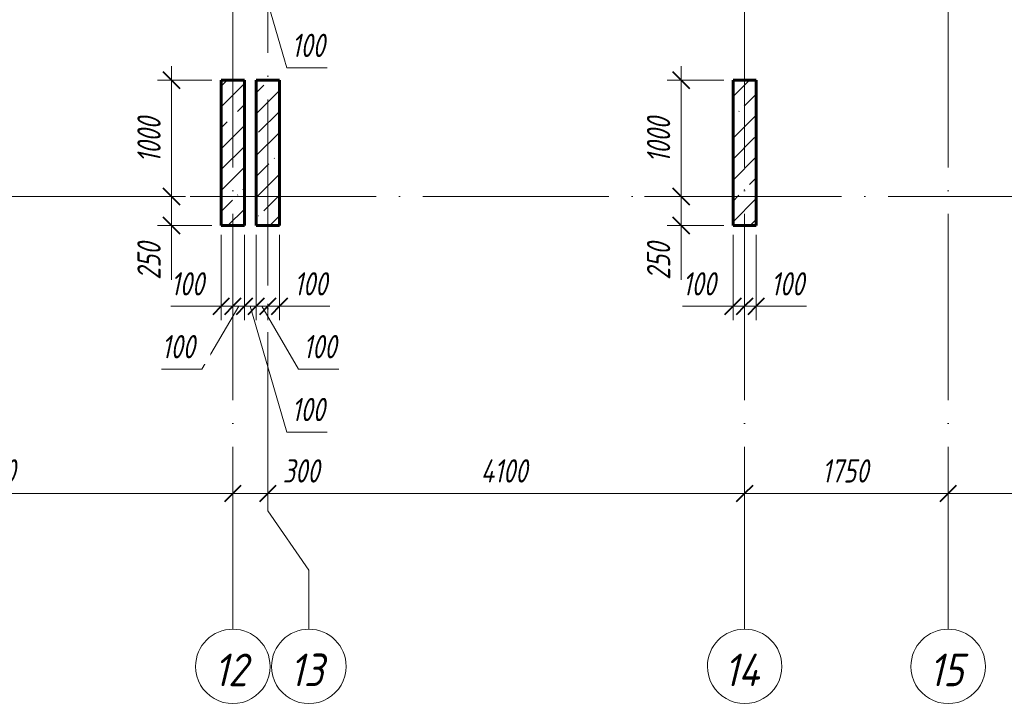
# Model space of a CAD drawing. Header units: millimetres. Extents: x 6092 to 73550, y -4371 to 20491.
# Tile 11 of 25: x 39267 to 47732, y -4371 to 1519. Entities that reach past the tile are written whole.
import ezdxf

# ---------------------------------------------------------------- set-up
doc = ezdxf.new("R2010")
doc.units = ezdxf.units.MM
doc.linetypes.add('ADSK_Линия сетки', pattern=[2000, 1600, -200, 0, -200])
for name, color, linetype, lineweight in [('A-____-____-DIMS', 211, 'Continuous', 9), ('A-____-____-DIMS-80', 211, 'Continuous', 9), ('S-COLS-____-MCUT', 52, 'Continuous', 40), ('S-COLS-____-OTLN', 52, 'Continuous', 18), ('S-GRID-____-IDEN', 1, 'Continuous', 20), ('S-GRID-____-OTLN', 1, 'Continuous', 9)]:
    doc.layers.add(name, color=color, linetype=linetype, lineweight=lineweight)
doc.styles.add('GOST Common_I', font='GOST_Common Italic.ttf', dxfattribs={"width": 0.9, "height": 280})
doc.styles.add('GOST Common_I_1', font='GOST_Common Italic.ttf', dxfattribs={"width": 0.8, "height": 200})
doc.dimstyles.new('ADSK_Округление_5мм__Узкий_', dxfattribs={"dimscale": 304.8, "dimtxt": 0.659918, "dimasz": 0.472441, "dimexe": 0.393701, "dimexo": 0.000861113, "dimgap": 0.104987, "dimtad": 1, "dimdec": 0, "dimlfac": 304.8, "dimrnd": 5, "dimdsep": 46, "dimtxsty": 'GOST Common_I_1', "dimblk1": 'OBLIQUE', "dimblk2": 'OBLIQUE', "dimsah": 1, "dimcen": 0.09, "dimdle": 0.393701, "dimazin": 0, "dimtfac": 1, "dimtdec": 4, "dimtix": 1, "dimtmove": 1, "dimatfit": 3, "dimfxl": 1, "dimtvp": 1, "dimtfill": 1, "dimtolj": 1, "dimtzin": 0, "dimlwd": 20, "dimlwe": 20, "dimarcsym": 2})
doc.dimstyles.new('ADSK_Округление_5мм__Узкий__1', dxfattribs={"dimscale": 304.8, "dimtxt": 0.659918, "dimasz": 0.472441, "dimexe": 0.393701, "dimexo": 0.000861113, "dimgap": 0.104987, "dimtad": 1, "dimdec": 0, "dimlfac": 304.8, "dimrnd": 5, "dimdsep": 46, "dimtxsty": 'GOST Common_I_1', "dimblk1": 'OBLIQUE', "dimblk2": 'OBLIQUE', "dimsah": 1, "dimcen": 0.09, "dimdle": 0.393701, "dimazin": 0, "dimtfac": 1, "dimtdec": 4, "dimtix": 1, "dimtmove": 0, "dimatfit": 3, "dimfxl": 1, "dimtvp": 1, "dimtfill": 1, "dimtolj": 1, "dimtzin": 0, "dimlwd": 20, "dimlwe": 20, "dimarcsym": 2})
pattern_1 = [(45, (16130.72, 8588.57), (-179.6051, 179.6051), []), (45, (16310.33, 8588.57), (-179.6051, 179.6051), [317.5, -63.5, 2.682, -60.818])]

# ---------------------------------------------------------------- blocks, each defined once
blk = doc.blocks.new('Ось сетки - Круг_Ø8 мм-6408-КЖ1_ПЭ_ВЭ2_Опалубка_Пилоны')
at = {"layer": 'S-GRID-____-IDEN'}
for start, end in [(90, 270), (270, 90)]:
    blk.add_arc((6411.5, 0), 320, start, end, dxfattribs=at)
blk = doc.blocks.new('DIMBLOCK12-КЖ1_ПЭ_ВЭ2_Опалубка_Пилоны')
at = {"layer": 'A-____-____-DIMS-80', "lineweight": 40}
for p, q in [((37000, -2551), (37072, -2479)), ((41100, -2551), (41172, -2479)), ((37000, -2551), (36928, -2623)), ((41100, -2551), (41028, -2623))]:
    blk.add_line(p, q, dxfattribs=at)
at = {"layer": 'A-____-____-DIMS-80', "lineweight": 20}
for p, q in [((37000, -2551), (37000, -2529.2)), ((41100, -2551), (41100, -2529.2)), ((37000, -2551), (41100, -2551)), ((37000, -2551), (37000, -2671)), ((41100, -2551), (41100, -2671))]:
    blk.add_line(p, q, dxfattribs=at)
at = {"layer": 'A-____-____-DIMS-80', "color": 0, "lineweight": 20, "insert": (38831.8, -2257.7), "char_height": 200, "width": 523.654, "attachment_point": 1, "line_spacing_factor": 1.022761, "style": 'GOST Common_I_1', "bg_fill": 3, "box_fill_scale": 1.25, "bg_fill_color": 256, "bg_fill_true_color": 13158600, "bg_fill_transparency": 0}
blk.add_mtext('4100', dxfattribs=at)
blk = doc.blocks.new('_Oblique')
at = {"color": 0, "linetype": 'ByBlock', "lineweight": -2}
blk.add_line((-0.5, -0.5), (0.5, 0.5), dxfattribs=at)
blk = doc.blocks.new('DIMBLOCK13-КЖ1_ПЭ_ВЭ2_Опалубка_Пилоны')
at = {"layer": 'A-____-____-DIMS-80', "lineweight": 40}
for p, q in [((41100, -2551), (41172, -2479)), ((41400, -2551), (41472, -2479)), ((41100, -2551), (41028, -2623)), ((41400, -2551), (41328, -2623))]:
    blk.add_line(p, q, dxfattribs=at)
at = {"layer": 'A-____-____-DIMS-80', "lineweight": 20}
for p, q in [((41100, -2551), (41100, -2529.2)), ((41400, -2551), (41400, -2529.2)), ((41100, -2551), (41400, -2551)), ((41100, -2551), (41100, -2671)), ((41488.2, -2551), (41250, -2551)), ((41400, -2551), (41400, -2671)), ((41865.8, -2551), (41488.2, -2551))]:
    blk.add_line(p, q, dxfattribs=at)
at = {"layer": 'A-____-____-DIMS-80', "color": 0, "lineweight": 20, "insert": (41528.2, -2257.7), "char_height": 200, "width": 405.013, "attachment_point": 1, "line_spacing_factor": 1.022761, "style": 'GOST Common_I_1', "bg_fill": 3, "box_fill_scale": 1.25, "bg_fill_color": 256, "bg_fill_true_color": 13158600, "bg_fill_transparency": 0}
blk.add_mtext('300', dxfattribs=at)
blk = doc.blocks.new('DIMBLOCK14-КЖ1_ПЭ_ВЭ2_Опалубка_Пилоны')
at = {"layer": 'A-____-____-DIMS-80', "lineweight": 40}
for p, q in [((41400, -2551), (41472, -2479)), ((45500, -2551), (45572, -2479)), ((41400, -2551), (41328, -2623)), ((45500, -2551), (45428, -2623))]:
    blk.add_line(p, q, dxfattribs=at)
at = {"layer": 'A-____-____-DIMS-80', "lineweight": 20}
for p, q in [((41400, -2551), (41400, -2529.2)), ((45500, -2551), (45500, -2529.2)), ((41400, -2551), (45500, -2551)), ((41400, -2551), (41400, -2671)), ((45500, -2551), (45500, -2671))]:
    blk.add_line(p, q, dxfattribs=at)
at = {"layer": 'A-____-____-DIMS-80', "color": 0, "lineweight": 20, "insert": (43231.8, -2257.7), "char_height": 200, "width": 523.654, "attachment_point": 1, "line_spacing_factor": 1.022761, "style": 'GOST Common_I_1', "bg_fill": 3, "box_fill_scale": 1.25, "bg_fill_color": 256, "bg_fill_true_color": 13158600, "bg_fill_transparency": 0}
blk.add_mtext('4100', dxfattribs=at)
blk = doc.blocks.new('DIMBLOCK15-КЖ1_ПЭ_ВЭ2_Опалубка_Пилоны')
at = {"layer": 'A-____-____-DIMS-80', "lineweight": 40}
for p, q in [((45500, -2551), (45572, -2479)), ((47250, -2551), (47322, -2479)), ((45500, -2551), (45428, -2623)), ((47250, -2551), (47178, -2623))]:
    blk.add_line(p, q, dxfattribs=at)
at = {"layer": 'A-____-____-DIMS-80', "lineweight": 20}
for p, q in [((45500, -2551), (45500, -2529.2)), ((47250, -2551), (47250, -2529.2)), ((45500, -2551), (47250, -2551)), ((45500, -2551), (45500, -2671)), ((47250, -2551), (47250, -2671))]:
    blk.add_line(p, q, dxfattribs=at)
at = {"layer": 'A-____-____-DIMS-80', "color": 0, "lineweight": 20, "insert": (46165.3, -2257.7), "char_height": 200, "width": 503.198, "attachment_point": 1, "line_spacing_factor": 1.022761, "style": 'GOST Common_I_1', "bg_fill": 3, "box_fill_scale": 1.25, "bg_fill_color": 256, "bg_fill_true_color": 13158600, "bg_fill_transparency": 0}
blk.add_mtext('1750', dxfattribs=at)
blk = doc.blocks.new('DIMBLOCK16-КЖ1_ПЭ_ВЭ2_Опалубка_Пилоны')
at = {"layer": 'A-____-____-DIMS-80', "lineweight": 40}
for p, q in [((47250, -2551), (47322, -2479)), ((50000, -2551), (50072, -2479)), ((47250, -2551), (47178, -2623)), ((50000, -2551), (49928, -2623))]:
    blk.add_line(p, q, dxfattribs=at)
at = {"layer": 'A-____-____-DIMS-80', "lineweight": 20}
for p, q in [((47250, -2551), (47250, -2529.2)), ((50000, -2551), (50000, -2529.2)), ((47250, -2551), (50000, -2551)), ((47250, -2551), (47250, -2671)), ((50000, -2551), (50000, -2671))]:
    blk.add_line(p, q, dxfattribs=at)
at = {"layer": 'A-____-____-DIMS-80', "color": 0, "lineweight": 20, "insert": (48400, -2257.7), "char_height": 200, "width": 540.018, "attachment_point": 1, "line_spacing_factor": 1.022761, "style": 'GOST Common_I_1', "bg_fill": 3, "box_fill_scale": 1.25, "bg_fill_color": 256, "bg_fill_true_color": 13158600, "bg_fill_transparency": 0}
blk.add_mtext('2750', dxfattribs=at)
blk = doc.blocks.new('DIMBLOCK42-КЖ1_ПЭ_ВЭ2_Опалубка_Пилоны')
at = {"layer": 'A-____-____-DIMS-80', "lineweight": 20}
for p, q in [((41000, -943.6), (41000, -330)), ((41100, -943.6), (41100, -921.8)), ((40566.8, -943.6), (40913.6, -943.6)), ((40880, -943.6), (41100, -943.6)), ((40913.6, -943.6), (41050, -943.6)), ((41000, -943.6), (41000, -1063.6)), ((41100, -943.6), (41100, -1063.6))]:
    blk.add_line(p, q, dxfattribs=at)
at = {"layer": 'A-____-____-DIMS-80', "lineweight": 40}
for p, q in [((41000, -943.6), (41072, -871.6)), ((41100, -943.6), (41172, -871.6)), ((41000, -943.6), (40928, -1015.6)), ((41100, -943.6), (41028, -1015.6))]:
    blk.add_line(p, q, dxfattribs=at)
at = {"layer": 'A-____-____-DIMS-80', "color": 0, "lineweight": 20, "insert": (40566.8, -650.3), "char_height": 200, "width": 368.194, "attachment_point": 1, "line_spacing_factor": 1.022761, "style": 'GOST Common_I_1', "bg_fill": 3, "box_fill_scale": 1.25, "bg_fill_color": 256, "bg_fill_true_color": 13158600, "bg_fill_transparency": 0}
blk.add_mtext('100', dxfattribs=at)
blk = doc.blocks.new('DIMBLOCK43-КЖ1_ПЭ_ВЭ2_Опалубка_Пилоны')
at = {"layer": 'A-____-____-DIMS-80', "lineweight": 20}
for p, q in [((41200, -943.6), (41200, -330)), ((41100, -943.6), (41100, -921.8)), ((40834.7, -1483.6), (41150, -943.6)), ((41100, -943.6), (41200, -943.6)), ((41100, -943.6), (41100, -1063.6)), ((41200, -943.6), (41200, -1063.6)), ((40487.8, -1483.6), (40834.7, -1483.6))]:
    blk.add_line(p, q, dxfattribs=at)
at = {"layer": 'A-____-____-DIMS-80', "lineweight": 40}
for p, q in [((41100, -943.6), (41172, -871.6)), ((41200, -943.6), (41272, -871.6)), ((41100, -943.6), (41028, -1015.6)), ((41200, -943.6), (41128, -1015.6))]:
    blk.add_line(p, q, dxfattribs=at)
at = {"layer": 'A-____-____-DIMS-80', "color": 0, "lineweight": 20, "insert": (40487.8, -1190.3), "char_height": 200, "width": 368.194, "attachment_point": 1, "line_spacing_factor": 1.022761, "style": 'GOST Common_I_1', "bg_fill": 3, "box_fill_scale": 1.25, "bg_fill_color": 256, "bg_fill_true_color": 13158600, "bg_fill_transparency": 0}
blk.add_mtext('100', dxfattribs=at)
blk = doc.blocks.new('DIMBLOCK44-КЖ1_ПЭ_ВЭ2_Опалубка_Пилоны')
at = {"layer": 'A-____-____-DIMS-80', "lineweight": 20}
for p, q in [((41200, -943.6), (41200, -330)), ((41300, -943.6), (41300, -330)), ((41200, -943.6), (41300, -943.6)), ((41200, -943.6), (41200, -1063.6)), ((41565.3, -2023.6), (41250, -943.6)), ((41300, -943.6), (41300, -1063.6)), ((41912.2, -2023.6), (41565.3, -2023.6))]:
    blk.add_line(p, q, dxfattribs=at)
at = {"layer": 'A-____-____-DIMS-80', "lineweight": 40}
for p, q in [((41200, -943.6), (41272, -871.6)), ((41300, -943.6), (41372, -871.6)), ((41200, -943.6), (41128, -1015.6)), ((41300, -943.6), (41228, -1015.6))]:
    blk.add_line(p, q, dxfattribs=at)
at = {"layer": 'A-____-____-DIMS-80', "color": 0, "lineweight": 20, "insert": (41605.3, -1730.3), "char_height": 200, "width": 368.194, "attachment_point": 1, "line_spacing_factor": 1.022761, "style": 'GOST Common_I_1', "bg_fill": 3, "box_fill_scale": 1.25, "bg_fill_color": 256, "bg_fill_true_color": 13158600, "bg_fill_transparency": 0}
blk.add_mtext('100', dxfattribs=at)
blk = doc.blocks.new('DIMBLOCK45-КЖ1_ПЭ_ВЭ2_Опалубка_Пилоны')
at = {"layer": 'A-____-____-DIMS-80', "lineweight": 20}
for p, q in [((41300, -943.6), (41300, -330)), ((41400, -943.6), (41400, -921.8)), ((41300, -943.6), (41400, -943.6)), ((41300, -943.6), (41300, -1063.6)), ((41665.3, -1483.6), (41350, -943.6)), ((41400, -943.6), (41400, -1063.6)), ((42012.2, -1483.6), (41665.3, -1483.6))]:
    blk.add_line(p, q, dxfattribs=at)
at = {"layer": 'A-____-____-DIMS-80', "lineweight": 40}
for p, q in [((41300, -943.6), (41372, -871.6)), ((41400, -943.6), (41472, -871.6)), ((41300, -943.6), (41228, -1015.6)), ((41400, -943.6), (41328, -1015.6))]:
    blk.add_line(p, q, dxfattribs=at)
at = {"layer": 'A-____-____-DIMS-80', "color": 0, "lineweight": 20, "insert": (41705.3, -1190.3), "char_height": 200, "width": 368.194, "attachment_point": 1, "line_spacing_factor": 1.022761, "style": 'GOST Common_I_1', "bg_fill": 3, "box_fill_scale": 1.25, "bg_fill_color": 256, "bg_fill_true_color": 13158600, "bg_fill_transparency": 0}
blk.add_mtext('100', dxfattribs=at)
blk = doc.blocks.new('DIMBLOCK46-КЖ1_ПЭ_ВЭ2_Опалубка_Пилоны')
at = {"layer": 'A-____-____-DIMS-80', "lineweight": 20}
for p, q in [((41500, -943.6), (41500, -330)), ((41400, -943.6), (41400, -921.8)), ((41400, -943.6), (41620, -943.6)), ((41400, -943.6), (41400, -1063.6)), ((41586.4, -943.6), (41450, -943.6)), ((41500, -943.6), (41500, -1063.6)), ((41933.2, -943.6), (41586.4, -943.6))]:
    blk.add_line(p, q, dxfattribs=at)
at = {"layer": 'A-____-____-DIMS-80', "lineweight": 40}
for p, q in [((41400, -943.6), (41472, -871.6)), ((41500, -943.6), (41572, -871.6)), ((41400, -943.6), (41328, -1015.6)), ((41500, -943.6), (41428, -1015.6))]:
    blk.add_line(p, q, dxfattribs=at)
at = {"layer": 'A-____-____-DIMS-80', "color": 0, "lineweight": 20, "insert": (41626.4, -650.3), "char_height": 200, "width": 368.194, "attachment_point": 1, "line_spacing_factor": 1.022761, "style": 'GOST Common_I_1', "bg_fill": 3, "box_fill_scale": 1.25, "bg_fill_color": 256, "bg_fill_true_color": 13158600, "bg_fill_transparency": 0}
blk.add_mtext('100', dxfattribs=at)
blk = doc.blocks.new('DIMBLOCK47-КЖ1_ПЭ_ВЭ2_Опалубка_Пилоны')
at = {"layer": 'A-____-____-DIMS-80', "lineweight": 20}
for p, q in [((40572.4, 1120), (40572.4, 0)), ((40572.4, 1000), (40452.4, 1000)), ((40572.4, 1000), (40920, 1000)), ((40572.4, 0), (40257, 0)), ((40572.4, 0), (40692.4, 0))]:
    blk.add_line(p, q, dxfattribs=at)
at = {"layer": 'A-____-____-DIMS-80', "lineweight": 40}
for p, q in [((40572.4, 1000), (40500.4, 1072)), ((40572.4, 1000), (40644.4, 928)), ((40572.4, 0), (40500.4, 72)), ((40572.4, 0), (40644.4, -72))]:
    blk.add_line(p, q, dxfattribs=at)
at = {"layer": 'A-____-____-DIMS-80', "color": 0, "lineweight": 20, "insert": (40279, 290.3), "char_height": 200, "width": 503.198, "attachment_point": 1, "rotation": 90, "line_spacing_factor": 1.022761, "style": 'GOST Common_I_1', "bg_fill": 3, "box_fill_scale": 1.25, "bg_fill_color": 256, "bg_fill_true_color": 13158600, "bg_fill_transparency": 0}
blk.add_mtext('1000', dxfattribs=at)
blk = doc.blocks.new('DIMBLOCK48-КЖ1_ПЭ_ВЭ2_Опалубка_Пилоны')
at = {"layer": 'A-____-____-DIMS-80', "lineweight": 40}
for p, q in [((40572.4, 0), (40500.4, 72)), ((40572.4, 0), (40644.4, -72)), ((40572.4, -250), (40500.4, -178)), ((40572.4, -250), (40644.4, -322))]:
    blk.add_line(p, q, dxfattribs=at)
at = {"layer": 'A-____-____-DIMS-80', "lineweight": 20}
for p, q in [((40572.4, 0), (40257, 0)), ((40572.4, 0), (40572.4, -370)), ((40572.4, 0), (40692.4, 0)), ((40572.4, -338.2), (40572.4, -125)), ((40572.4, -250), (40452.4, -250)), ((40572.4, -250), (40920, -250)), ((40572.4, -715.8), (40572.4, -338.2))]:
    blk.add_line(p, q, dxfattribs=at)
at = {"layer": 'A-____-____-DIMS-80', "color": 0, "lineweight": 20, "insert": (40279, -715.8), "char_height": 200, "width": 405.013, "attachment_point": 1, "rotation": 90, "line_spacing_factor": 1.022761, "style": 'GOST Common_I_1', "bg_fill": 3, "box_fill_scale": 1.25, "bg_fill_color": 256, "bg_fill_true_color": 13158600, "bg_fill_transparency": 0}
blk.add_mtext('250', dxfattribs=at)
blk = doc.blocks.new('DIMBLOCK49-КЖ1_ПЭ_ВЭ2_Опалубка_Пилоны')
at = {"layer": 'A-____-____-DIMS-80', "lineweight": 20}
for p, q in [((45400, -943.6), (45400, -330)), ((45500, -943.6), (45500, -921.8)), ((44966.8, -943.6), (45313.6, -943.6)), ((45280, -943.6), (45500, -943.6)), ((45313.6, -943.6), (45450, -943.6)), ((45400, -943.6), (45400, -1063.6)), ((45500, -943.6), (45500, -1063.6))]:
    blk.add_line(p, q, dxfattribs=at)
at = {"layer": 'A-____-____-DIMS-80', "lineweight": 40}
for p, q in [((45400, -943.6), (45472, -871.6)), ((45500, -943.6), (45572, -871.6)), ((45400, -943.6), (45328, -1015.6)), ((45500, -943.6), (45428, -1015.6))]:
    blk.add_line(p, q, dxfattribs=at)
at = {"layer": 'A-____-____-DIMS-80', "color": 0, "lineweight": 20, "insert": (44966.8, -650.3), "char_height": 200, "width": 368.194, "attachment_point": 1, "line_spacing_factor": 1.022761, "style": 'GOST Common_I_1', "bg_fill": 3, "box_fill_scale": 1.25, "bg_fill_color": 256, "bg_fill_true_color": 13158600, "bg_fill_transparency": 0}
blk.add_mtext('100', dxfattribs=at)
blk = doc.blocks.new('DIMBLOCK50-КЖ1_ПЭ_ВЭ2_Опалубка_Пилоны')
at = {"layer": 'A-____-____-DIMS-80', "lineweight": 20}
for p, q in [((45600, -943.6), (45600, -330)), ((45500, -943.6), (45500, -921.8)), ((45500, -943.6), (45720, -943.6)), ((45500, -943.6), (45500, -1063.6)), ((45686.4, -943.6), (45550, -943.6)), ((45600, -943.6), (45600, -1063.6)), ((46033.2, -943.6), (45686.4, -943.6))]:
    blk.add_line(p, q, dxfattribs=at)
at = {"layer": 'A-____-____-DIMS-80', "lineweight": 40}
for p, q in [((45500, -943.6), (45572, -871.6)), ((45600, -943.6), (45672, -871.6)), ((45500, -943.6), (45428, -1015.6)), ((45600, -943.6), (45528, -1015.6))]:
    blk.add_line(p, q, dxfattribs=at)
at = {"layer": 'A-____-____-DIMS-80', "color": 0, "lineweight": 20, "insert": (45726.4, -650.3), "char_height": 200, "width": 368.194, "attachment_point": 1, "line_spacing_factor": 1.022761, "style": 'GOST Common_I_1', "bg_fill": 3, "box_fill_scale": 1.25, "bg_fill_color": 256, "bg_fill_true_color": 13158600, "bg_fill_transparency": 0}
blk.add_mtext('100', dxfattribs=at)
blk = doc.blocks.new('DIMBLOCK51-КЖ1_ПЭ_ВЭ2_Опалубка_Пилоны')
at = {"layer": 'A-____-____-DIMS-80', "lineweight": 20}
for p, q in [((44953.5, 1120), (44953.5, 0)), ((44953.5, 1000), (44833.5, 1000)), ((44953.5, 1000), (45320, 1000)), ((44953.5, 0), (44638.1, 0)), ((44953.5, 0), (45073.5, 0))]:
    blk.add_line(p, q, dxfattribs=at)
at = {"layer": 'A-____-____-DIMS-80', "lineweight": 40}
for p, q in [((44953.5, 1000), (44881.5, 1072)), ((44953.5, 1000), (45025.5, 928)), ((44953.5, 0), (44881.5, 72)), ((44953.5, 0), (45025.5, -72))]:
    blk.add_line(p, q, dxfattribs=at)
at = {"layer": 'A-____-____-DIMS-80', "color": 0, "lineweight": 20, "insert": (44660.1, 290.3), "char_height": 200, "width": 503.198, "attachment_point": 1, "rotation": 90, "line_spacing_factor": 1.022761, "style": 'GOST Common_I_1', "bg_fill": 3, "box_fill_scale": 1.25, "bg_fill_color": 256, "bg_fill_true_color": 13158600, "bg_fill_transparency": 0}
blk.add_mtext('1000', dxfattribs=at)
blk = doc.blocks.new('DIMBLOCK52-КЖ1_ПЭ_ВЭ2_Опалубка_Пилоны')
at = {"layer": 'A-____-____-DIMS-80', "lineweight": 40}
for p, q in [((44953.5, 0), (44881.5, 72)), ((44953.5, 0), (45025.5, -72)), ((44953.5, -250), (44881.5, -178)), ((44953.5, -250), (45025.5, -322))]:
    blk.add_line(p, q, dxfattribs=at)
at = {"layer": 'A-____-____-DIMS-80', "lineweight": 20}
for p, q in [((44953.5, 0), (44638.1, 0)), ((44953.5, 0), (44953.5, -370)), ((44953.5, 0), (45073.5, 0)), ((44953.5, -338.2), (44953.5, -125)), ((44953.5, -250), (44833.5, -250)), ((44953.5, -250), (45320, -250)), ((44953.5, -715.8), (44953.5, -338.2))]:
    blk.add_line(p, q, dxfattribs=at)
at = {"layer": 'A-____-____-DIMS-80', "color": 0, "lineweight": 20, "insert": (44660.1, -715.8), "char_height": 200, "width": 405.013, "attachment_point": 1, "rotation": 90, "line_spacing_factor": 1.022761, "style": 'GOST Common_I_1', "bg_fill": 3, "box_fill_scale": 1.25, "bg_fill_color": 256, "bg_fill_true_color": 13158600, "bg_fill_transparency": 0}
blk.add_mtext('250', dxfattribs=at)
blk = doc.blocks.new('DIMBLOCK139-КЖ1_ПЭ_ВЭ2_Опалубка_Пилоны')
at = {"layer": 'A-____-____-DIMS-80', "lineweight": 20}
for p, q in [((41200, 2185), (41200, 2790)), ((41300, 2185), (41300, 2790)), ((41200, 2185), (41300, 2185)), ((41200, 2185), (41200, 2065)), ((41565.3, 1105), (41250, 2185)), ((41300, 2185), (41300, 2065)), ((41912.2, 1105), (41565.3, 1105))]:
    blk.add_line(p, q, dxfattribs=at)
at = {"layer": 'A-____-____-DIMS-80', "lineweight": 40}
for p, q in [((41200, 2185), (41272, 2257)), ((41300, 2185), (41372, 2257)), ((41200, 2185), (41128, 2113)), ((41300, 2185), (41228, 2113))]:
    blk.add_line(p, q, dxfattribs=at)
at = {"layer": 'A-____-____-DIMS-80', "color": 0, "lineweight": 20, "insert": (41605.3, 1398.4), "char_height": 200, "width": 368.194, "attachment_point": 1, "line_spacing_factor": 1.022761, "style": 'GOST Common_I_1', "bg_fill": 3, "box_fill_scale": 1.25, "bg_fill_color": 256, "bg_fill_true_color": 13158600, "bg_fill_transparency": 0}
blk.add_mtext('100', dxfattribs=at)

msp = doc.modelspace()

# ---------------------------------------------------------------- hatches: boundary and pattern name
at = {"layer": 'S-COLS-____-OTLN', "lineweight": 9}
h = msp.add_hatch(dxfattribs=at)
h.set_pattern_fill('FP_1', color=256, style=0, pattern_type=2)
h.set_pattern_definition(pattern_1)
h.paths.add_polyline_path([(41000, -250.0003), (41200, -250.0003), (41200, 999.9997), (41000, 999.9997)])
h = msp.add_hatch(dxfattribs=at)
h.set_pattern_fill('FP_1', color=256, style=0, pattern_type=2)
h.set_pattern_definition(pattern_1)
h.paths.add_polyline_path([(41300, -250.0003), (41500, -250.0003), (41500, 999.9997), (41300, 999.9997)])
h = msp.add_hatch(dxfattribs=at)
h.set_pattern_fill('FP_1', color=256, style=0, pattern_type=2)
h.set_pattern_definition(pattern_1)
h.paths.add_polyline_path([(45400, -250.0003), (45600, -250.0003), (45600, 999.9997), (45400, 999.9997)])

# ---------------------------------------------------------------- linework, layer by layer
at = {"layer": 'S-COLS-____-MCUT', "lineweight": 60}
for p, q in [((41200, 999.9997), (41000, 999.9997)), ((41000, 999.9997), (41000, -250.0003)), ((41200, -250.0003), (41200, 999.9997)), ((41500, 999.9997), (41300, 999.9997)), ((41300, 999.9997), (41300, -250.0003)), ((41500, -250.0003), (41500, 999.9997)), ((45600, 999.9997), (45400, 999.9997)), ((45400, 999.9997), (45400, -250.0003)), ((45600, -250.0003), (45600, 999.9997)), ((41000, -250.0003), (41200, -250.0003)), ((41300, -250.0003), (41500, -250.0003)), ((45400, -250.0003), (45600, -250.0003))]:
    msp.add_line(p, q, dxfattribs=at)
at = {"layer": 'S-GRID-____-OTLN', "linetype": 'ADSK_Линия сетки'}
for p, q in [((41100, 19851.1002), (41100, -3717.186)), ((45500, 19851.1002), (45500, -3717.186)), ((47250, 19851.1002), (47250, -3717.186)), ((41400, 18835.1002), (41400, -2701.186)), ((6731.5249, 0), (72652.3528, 0))]:
    msp.add_line(p, q, dxfattribs=at)
at = {"layer": 'S-GRID-____-OTLN'}
for p, q in [((41400, -2701.186), (41753.5474, -3209.186)), ((41753.5474, -3209.186), (41753.5474, -3717.186))]:
    msp.add_line(p, q, dxfattribs=at)

# ---------------------------------------------------------------- block references
at = {"layer": 'S-GRID-____-IDEN', "rotation": 269.9999999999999}
for p in [(41100, 2374.3389), (41753.5474, 2374.3389), (45500, 2374.3389), (47250, 2374.3389)]:
    msp.add_blockref('Ось сетки - Круг_Ø8 мм-6408-КЖ1_ПЭ_ВЭ2_Опалубка_Пилоны', p, dxfattribs=at)

# ---------------------------------------------------------------- texts
at = {"layer": 'S-GRID-____-IDEN', "lineweight": 9, "char_height": 280, "attachment_point": 1, "style": 'GOST Common_I'}
for s, insert, width in [('12', (40938.6645, -3927.3627), 380.9619), ('13', (41589.6919, -3927.3627), 386.73405), ('14', (45324.2645, -3927.3627), 415.5948), ('15', (47086.1445, -3927.3627), 386.73405)]:
    msp.add_mtext(s, dxfattribs=dict(at, insert=insert, width=width))

# ---------------------------------------------------------------- next in the draw order: dimensions: what is measured, and where the dimension line sits
at = {"layer": 'A-____-____-DIMS', "lineweight": 20}
for base, p1, p2, override, picture, middle in [((41299.9992, 2185.0004), (41199.9984, 2869.9996), (41299.9992, 2869.9996), {"dimpost": '<>', "dimfxl": 100.00078}, 'DIMBLOCK139-КЖ1_ПЭ_ВЭ2_Опалубка_Пилоны', (41789.4372, 1265.0327)), ((41100, -943.6413), (41000, -250.0003), (41100, -841.8179), {"dimpost": '<>', "dimfxl": 600.206695}, 'DIMBLOCK42-КЖ1_ПЭ_ВЭ2_Опалубка_Пилоны', (40750.8673, -783.609)), ((45500, -943.6413), (45400, -250.0003), (45500, -841.8179), {"dimpost": '<>', "dimfxl": 600.206695}, 'DIMBLOCK49-КЖ1_ПЭ_ВЭ2_Опалубка_Пилоны', (45150.8673, -783.609))]:
    dim = msp.add_linear_dim(base=base, p1=p1, p2=p2, dimstyle='ADSK_Округление_5мм__Узкий_', override=override, dxfattribs=at)
    dim.commit()
    dim.dimension.update_dxf_attribs({"geometry": picture, "text_midpoint": middle, "dimtype": 160})
for base, p1, p2, override, picture, middle in [((40572.3821, 0), (41000, 999.9997), (40176.9688, 0), {"dimpost": '<>', "dimfxl": 1295.136947}, 'DIMBLOCK47-КЖ1_ПЭ_ВЭ2_Опалубка_Пилоны', (40440.3821, 499.9998)), ((44953.5115, 0), (45400, 999.9997), (44558.0981, 0), {"dimpost": '<>', "dimfxl": 1307.210028}, 'DIMBLOCK51-КЖ1_ПЭ_ВЭ2_Опалубка_Пилоны', (44821.5115, 499.9998))]:
    dim = msp.add_linear_dim(base=base, p1=p1, p2=p2, angle=90, dimstyle='ADSK_Округление_5мм__Узкий__1', override=override, dxfattribs=at)
    dim.commit()
    dim.dimension.update_dxf_attribs({"geometry": picture, "text_midpoint": middle})
dim = msp.add_linear_dim(base=(41100, -2551.0416), p1=(37000, -2449.2182), p2=(41100, -2449.2182), dimstyle='ADSK_Округление_5мм__Узкий__1', override={"dimpost": '<>', "dimfxl": 4100}, dxfattribs=at)
dim.commit()
dim.dimension.update_dxf_attribs({"geometry": 'DIMBLOCK12-КЖ1_ПЭ_ВЭ2_Опалубка_Пилоны', "text_midpoint": (39050, -2419.0416)})

# ---------------------------------------------------------------- next in the draw order: dimensions: what is measured, and where the dimension line sits
for base, p1, p2, override, picture, middle in [((41200, -943.6413), (41100, -841.8179), (41200, -250.0003), {"dimpost": '<>', "dimfxl": 600.206695}, 'DIMBLOCK43-КЖ1_ПЭ_ВЭ2_Опалубка_Пилоны', (40671.9273, -1323.609)), ((45600, -943.6413), (45500, -841.8179), (45600, -250.0003), {"dimpost": '<>', "dimfxl": 600.206695}, 'DIMBLOCK50-КЖ1_ПЭ_ВЭ2_Опалубка_Пилоны', (45910.4984, -783.609)), ((41400, -2551.0416), (41100, -2449.2182), (41400, -2449.2182), {"dimpost": '<>', "dimfxl": 300}, 'DIMBLOCK13-КЖ1_ПЭ_ВЭ2_Опалубка_Пилоны', (41730.7511, -2391.0093))]:
    dim = msp.add_linear_dim(base=base, p1=p1, p2=p2, dimstyle='ADSK_Округление_5мм__Узкий_', override=override, dxfattribs=at)
    dim.commit()
    dim.dimension.update_dxf_attribs({"geometry": picture, "text_midpoint": middle, "dimtype": 160})

# ---------------------------------------------------------------- next in the draw order: dimensions: what is measured, and where the dimension line sits
for base, p1, p2, override, picture, middle in [((40572.3821, -250.0003), (40176.9688, 0), (41000, -250.0003), {"dimpost": '<>', "dimfxl": 860.163102}, 'DIMBLOCK48-КЖ1_ПЭ_ВЭ2_Опалубка_Пилоны', (40412.3498, -513.2492)), ((44953.5115, -250.0003), (44558.0981, 0), (45400, -250.0003), {"dimpost": '<>', "dimfxl": 878.236247}, 'DIMBLOCK52-КЖ1_ПЭ_ВЭ2_Опалубка_Пилоны', (44793.4791, -513.2492))]:
    dim = msp.add_linear_dim(base=base, p1=p1, p2=p2, angle=90, dimstyle='ADSK_Округление_5мм__Узкий_', override=override, dxfattribs=at)
    dim.commit()
    dim.dimension.update_dxf_attribs({"geometry": picture, "text_midpoint": middle, "dimtype": 160, "text_rotation": 90})
dim = msp.add_linear_dim(base=(41300, -943.6413), p1=(41200, -250.0003), p2=(41300, -250.0003), dimstyle='ADSK_Округление_5мм__Узкий_', override={"dimpost": '<>', "dimfxl": 100}, dxfattribs=at)
dim.commit()
dim.dimension.update_dxf_attribs({"geometry": 'DIMBLOCK44-КЖ1_ПЭ_ВЭ2_Опалубка_Пилоны', "text_midpoint": (41789.4384, -1863.609), "dimtype": 160})
dim = msp.add_linear_dim(base=(45500, -2551.0416), p1=(41400, -2449.2182), p2=(45500, -2449.2182), dimstyle='ADSK_Округление_5мм__Узкий__1', override={"dimpost": '<>', "dimfxl": 4100}, dxfattribs=at)
dim.commit()
dim.dimension.update_dxf_attribs({"geometry": 'DIMBLOCK14-КЖ1_ПЭ_ВЭ2_Опалубка_Пилоны', "text_midpoint": (43450, -2419.0416)})

# ---------------------------------------------------------------- next in the draw order: dimensions: what is measured, and where the dimension line sits
dim = msp.add_linear_dim(base=(41400, -943.6413), p1=(41300, -250.0003), p2=(41400, -841.8179), dimstyle='ADSK_Округление_5мм__Узкий_', override={"dimpost": '<>', "dimfxl": 600.206695}, dxfattribs=at)
dim.commit()
dim.dimension.update_dxf_attribs({"geometry": 'DIMBLOCK45-КЖ1_ПЭ_ВЭ2_Опалубка_Пилоны', "text_midpoint": (41889.4384, -1323.609), "dimtype": 160})
dim = msp.add_linear_dim(base=(47250, -2551.0416), p1=(45500, -2449.2182), p2=(47250, -2449.2182), dimstyle='ADSK_Округление_5мм__Узкий__1', override={"dimpost": '<>', "dimfxl": 1750}, dxfattribs=at)
dim.commit()
dim.dimension.update_dxf_attribs({"geometry": 'DIMBLOCK15-КЖ1_ПЭ_ВЭ2_Опалубка_Пилоны', "text_midpoint": (46375, -2419.0416)})

# ---------------------------------------------------------------- next in the draw order: dimensions: what is measured, and where the dimension line sits
dim = msp.add_linear_dim(base=(41500, -943.6413), p1=(41400, -841.8179), p2=(41500, -250.0003), dimstyle='ADSK_Округление_5мм__Узкий_', override={"dimpost": '<>', "dimfxl": 600.206695}, dxfattribs=at)
dim.commit()
dim.dimension.update_dxf_attribs({"geometry": 'DIMBLOCK46-КЖ1_ПЭ_ВЭ2_Опалубка_Пилоны', "text_midpoint": (41810.4984, -783.609), "dimtype": 160})
dim = msp.add_linear_dim(base=(50000, -2551.0416), p1=(47250, -2449.2182), p2=(50000, -2449.2182), dimstyle='ADSK_Округление_5мм__Узкий__1', override={"dimpost": '<>', "dimfxl": 2750}, dxfattribs=at)
dim.commit()
dim.dimension.update_dxf_attribs({"geometry": 'DIMBLOCK16-КЖ1_ПЭ_ВЭ2_Опалубка_Пилоны', "text_midpoint": (48625, -2419.0416)})

doc.saveas('drawing.dxf')
